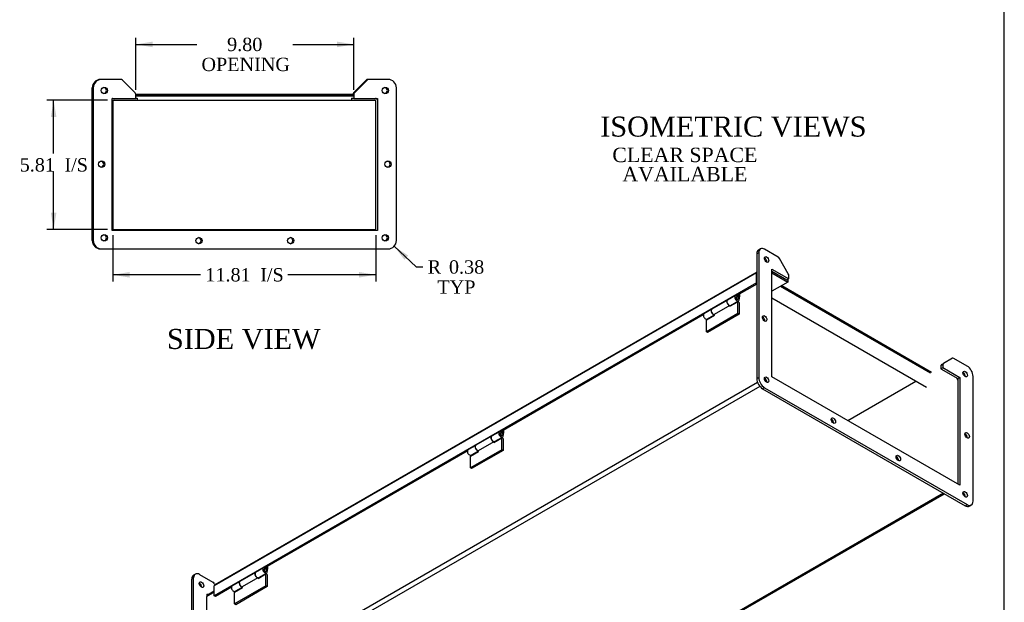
# Model space of a CAD drawing. Header units: inches. Extents: x 0 to 120, y -1 to 80.
# Tile 5 of 6: x 75 to 120, y 26 to 52. Entities that reach past the tile are written whole.
import ezdxf
from ezdxf.enums import TextEntityAlignment as Align

# ---------------------------------------------------------------- set-up
doc = ezdxf.new("R2010")
doc.units = ezdxf.units.IN
doc.header["$MEASUREMENT"] = 0
for name, color, linetype in [('COM42530', 7, 'Continuous'), ('COM52566', 7, 'Continuous'), ('COM52570', 7, 'Continuous'), ('Default', 7, 'Continuous'), ('DV4_Default', 7, 'Continuous'), ('GSK11095', 7, 'Continuous'), ('HNG11000', 7, 'Continuous'), ('HNG11000-2', 7, 'Continuous'), ('HNG11000-3', 7, 'Continuous')]:
    doc.layers.add(name, color=color, linetype=linetype)
doc.styles.add('SEACAD_Times_New_Roman', font='times.ttf')
doc.dimstyles.new('HAMMOND_(STH_-_120x80)', dxfattribs={"dimtxt": 0.6, "dimasz": 0.75, "dimexe": 0.3, "dimexo": 0.3, "dimgap": 0.15, "dimtad": 0, "dimtih": 1, "dimtoh": 1, "dimzin": 0, "dimdsep": 46, "dimtxsty": 'SEACAD_Times_New_Roman', "dimblk1": '_SE_FILLED', "dimblk2": '_SE_FILLED', "dimsah": 1, "dimcen": 0.3, "dimadec": 0, "dimazin": 0, "dimtfac": 0.8, "dimtofl": 0, "dimtmove": 0, "dimatfit": 3, "dimfxl": 1, "dimtolj": 1, "dimtzin": 0, "dimarcsym": 0})

# ---------------------------------------------------------------- blocks, each defined once
blk = doc.blocks.new('SE3')
at = {"layer": 'COM42530', "color": 7, "linetype": 'Continuous'}
for p, q in [((78.747, 41.872), (78.747, 48.747)), ((78.792, 48.747), (78.792, 41.872)), ((80.019, 49.122), (79.167, 49.122)), ((80.669, 48.524), (80.107, 49.085)), ((90.494, 48.524), (91.056, 49.085)), ((91.101, 49.085), (90.539, 48.524)), ((92.042, 49.122), (91.189, 49.122)), ((92.417, 41.872), (92.417, 48.747)), ((79.635, 48.27), (80.706, 48.27)), ((79.635, 42.331), (79.635, 48.27)), ((80.706, 48.27), (80.706, 48.435)), ((90.503, 48.435), (90.503, 48.27)), ((90.503, 48.27), (91.574, 48.27)), ((91.574, 48.27), (91.574, 42.331)), ((91.574, 42.331), (79.635, 42.331)), ((79.167, 41.497), (92.042, 41.497))]:
    blk.add_line(p, q, dxfattribs=at)
for centre in [(79.292, 48.622), (91.917, 48.622), (79.167, 45.309), (92.042, 45.309), (79.292, 41.997), (91.917, 41.997), (83.542, 41.872), (87.667, 41.872)]:
    blk.add_circle(centre, 0.141, dxfattribs=at)
for centre, radius, start, end in [((79.122, 48.747), 0.375, 90, 180), ((79.167, 48.747), 0.375, 90, 180), ((79.247, 48.622), 0.141, 0, 80.7848), ((80.019, 48.997), 0.125, 45, 90), ((91.144, 48.997), 0.125, 90, 135), ((91.189, 48.997), 0.125, 90, 135), ((91.872, 48.622), 0.141, 0, 80.7848), ((92.042, 48.747), 0.375, 0, 90), ((79.247, 48.622), 0.141, 279.2152, 0), ((80.581, 48.435), 0.125, 0, 45), ((90.583, 48.435), 0.125, 135, 173.211), ((90.628, 48.435), 0.125, 135, 180), ((91.872, 48.622), 0.141, 279.2152, 0), ((79.122, 45.309), 0.141, 0, 80.7848), ((79.122, 45.309), 0.141, 279.2152, 0), ((91.997, 45.309), 0.141, 0, 80.7848), ((91.997, 45.309), 0.141, 279.2152, 0), ((79.247, 41.997), 0.141, 0, 80.7848), ((91.872, 41.997), 0.141, 0, 80.7848), ((79.122, 41.872), 0.375, 180, 270), ((79.167, 41.872), 0.375, 180, 270), ((79.247, 41.997), 0.141, 279.2152, 0), ((83.497, 41.872), 0.141, 0, 80.7848), ((83.497, 41.872), 0.141, 279.2152, 0), ((87.622, 41.872), 0.141, 0, 80.7848), ((87.622, 41.872), 0.141, 279.2152, 0), ((91.872, 41.997), 0.141, 279.2152, 0), ((92.042, 41.872), 0.375, 270, 0)]:
    blk.add_arc(centre, radius, start, end, dxfattribs=at)
at = {"layer": 'COM52566', "color": 7, "linetype": 'Continuous'}
for p, q in [((90.503, 48.45), (80.705, 48.45)), ((90.503, 48.378), (80.706, 48.378))]:
    blk.add_line(p, q, dxfattribs=at)
at = {"layer": 'COM52570', "color": 7, "linetype": 'Continuous'}
for p, q in [((80.706, 48.278), (80.769, 48.278)), ((80.769, 48.278), (80.769, 48.183)), ((90.395, 48.278), (90.395, 48.183)), ((90.395, 48.278), (90.503, 48.278)), ((79.677, 48.135), (79.677, 42.421)), ((79.725, 48.183), (80.769, 48.183)), ((90.395, 48.183), (91.439, 48.183)), ((91.487, 42.421), (91.487, 48.135)), ((79.725, 42.373), (91.439, 42.373))]:
    blk.add_line(p, q, dxfattribs=at)
for centre, radius, start, end in [((79.725, 48.135), 0.143, 109.2557, 129.0037), ((91.439, 48.135), 0.143, 19.2557, 70.7443), ((79.725, 48.135), 0.048, 90, 180), ((91.439, 48.135), 0.048, 0, 90), ((79.725, 42.421), 0.048, 180, 270), ((91.439, 42.421), 0.048, 270, 0), ((91.439, 42.421), 0.143, 320.9963, 340.7443)]:
    blk.add_arc(centre, radius, start, end, dxfattribs=at)
at = {"layer": 'GSK11095', "color": 7, "linetype": 'Continuous'}
for p, q in [((80.706, 48.378), (90.503, 48.378)), ((80.769, 48.19), (90.395, 48.19)), ((91.57, 48.19), (91.574, 48.19))]:
    blk.add_line(p, q, dxfattribs=at)
at = {"layer": 'DV4_Default', "insert": (105.385, 46.918), "char_height": 0.65, "width": 6.4561, "attachment_point": 2, "line_spacing_factor": 0.8}
blk.add_mtext('{\\fTimes New Roman|b0||i0||c0|p34;\\C7;\\H0.65;\\W1.;\\P}{\\fTimes New Roman|b0||i0||c0|p34;\\C7;\\H0.65;\\W1.;CLEAR SPACE\\P}{\\fTimes New Roman|b0||i0||c0|p34;\\C7;\\H0.65;\\W1.;AVAILABLE^I}', dxfattribs=at)
blk = doc.blocks.new('SE7')
at = {"layer": 'COM42530', "color": 7, "linetype": 'Continuous'}
for p, q in [((108.705, 41.327), (108.616, 41.276)), ((108.616, 41.276), (108.616, 35.663)), ((108.782, 41.499), (108.694, 41.448)), ((108.705, 41.327), (108.705, 35.714)), ((109.572, 41.132), (108.97, 41.48)), ((110.032, 40.378), (109.635, 41.066)), ((109.301, 40.593), (110.058, 40.156)), ((109.301, 35.744), (109.301, 40.593)), ((109.301, 40.491), (109.97, 40.105)), ((110.058, 40.156), (110.058, 40.291)), ((109.97, 40.105), (110.058, 40.156)), ((116.923, 36.298), (117.012, 36.349)), ((117.409, 36.578), (117.012, 36.349)), ((118.074, 36.224), (117.471, 36.572)), ((116.986, 36.291), (116.897, 36.24)), ((116.897, 36.24), (116.897, 36.106)), ((116.897, 36.106), (116.986, 36.157)), ((116.897, 36.106), (117.655, 35.668)), ((116.986, 36.291), (116.986, 36.157)), ((116.986, 36.157), (117.743, 35.719)), ((108.616, 35.663), (108.705, 35.714)), ((117.743, 30.87), (109.301, 35.744)), ((117.655, 35.668), (117.743, 35.719)), ((117.655, 35.668), (117.655, 30.921)), ((117.743, 35.719), (117.743, 30.87)), ((118.339, 30.151), (118.339, 35.765)), ((108.97, 35.254), (108.881, 35.203)), ((108.881, 35.203), (117.985, 29.947)), ((108.97, 35.254), (118.074, 29.998)), ((117.985, 29.947), (118.074, 29.998)), ((118.173, 29.929), (118.261, 29.98)), ((83.305, 26.7), (83.217, 26.648)), ((83.217, 21.035), (83.217, 26.648)), ((83.383, 26.871), (83.295, 26.82)), ((83.305, 21.086), (83.305, 26.7)), ((83.571, 26.853), (84.173, 26.505)), ((84.236, 26.439), (84.261, 26.395)), ((83.949, 25.938), (83.902, 25.966)), ((83.902, 25.966), (83.902, 25.894)), ((83.217, 21.035), (83.305, 21.086)), ((83.902, 21.152), (83.902, 21.117)), ((83.902, 21.117), (83.918, 21.107)), ((83.571, 20.627), (83.482, 20.576)), ((92.586, 15.32), (83.482, 20.576)), ((92.675, 15.371), (83.571, 20.627)), ((92.94, 16.569), (92.94, 15.524)), ((92.586, 15.32), (92.675, 15.371)), ((92.774, 15.301), (92.862, 15.352))]:
    blk.add_line(p, q, dxfattribs=at)
for centre, major_axis, start_param, end_param in [((108.881, 41.123), (0.187, -0.325), 3.141593, 3.926991), ((108.97, 41.174), (0.187, -0.325), 2.356194, 3.926991), ((108.97, 40.97), (0.07, -0.122), 0.680393, 2.4612), ((109.572, 41.03), (0.063, -0.108), 1.570796, 2.356194), ((109.97, 40.342), (0.063, -0.108), 0.785398, 1.570796), ((108.881, 38.316), (0.07, -0.122), 0.680393, 2.4612), ((116.986, 36.189), (0.062, -0.108), 3.141593, 3.926991), ((117.074, 36.24), (-0.063, 0.108), 0, 0.785398), ((117.471, 36.47), (0.063, -0.108), 2.356194, 3.141593), ((117.897, 35.816), (0.07, -0.122), 0.680393, 2.4612), ((118.074, 35.918), (0.188, -0.325), 0.785398, 2.356194), ((108.881, 35.51), (0.188, -0.325), 3.926991, 5.497787), ((108.97, 35.561), (-0.187, 0.325), 0.785398, 2.356194), ((108.97, 35.561), (0.07, -0.122), 0.680393, 2.4612), ((111.975, 33.723), (0.07, -0.122), 0.680393, 2.4612), ((117.985, 33.06), (0.07, -0.122), 0.680393, 2.4612), ((114.892, 32.039), (0.07, -0.122), 0.680393, 2.4612), ((117.897, 30.406), (0.07, -0.122), 0.680393, 2.4612), ((118.074, 30.304), (-0.187, 0.325), 2.356194, 3.926991), ((117.985, 30.253), (-0.187, 0.325), 2.356194, 3.141593), ((83.482, 26.495), (0.187, -0.325), 3.141593, 3.926991), ((83.571, 26.546), (0.188, -0.325), 2.356194, 3.926991), ((83.571, 26.342), (-0.07, 0.122), 3.821986, 5.602792), ((84.173, 26.403), (-0.062, 0.108), 4.712389, 5.497787), ((83.482, 23.689), (-0.07, 0.122), 3.821986, 5.602792), ((83.482, 20.882), (0.188, -0.325), 3.926991, 5.497787), ((83.571, 20.933), (-0.188, 0.325), 0.785398, 2.356194), ((83.571, 20.933), (-0.07, 0.122), 3.821986, 5.602792), ((86.576, 19.096), (-0.07, 0.122), 3.821986, 5.602792), ((89.493, 17.412), (-0.07, 0.122), 3.821986, 5.602792), ((92.498, 15.779), (-0.07, 0.122), 3.821986, 5.602792), ((92.675, 15.677), (-0.188, 0.325), 2.356194, 3.926991), ((92.586, 15.626), (-0.187, 0.325), 2.356194, 3.141593)]:
    blk.add_ellipse(centre, major_axis=major_axis, ratio=0.57735, start_param=start_param, end_param=end_param, dxfattribs=at)
for centre, major_axis in [((109.058, 41.021), (-0.07, 0.122)), ((108.97, 38.367), (-0.07, 0.122)), ((117.985, 35.867), (-0.07, 0.122)), ((109.058, 35.612), (-0.07, 0.122)), ((112.063, 33.774), (-0.07, 0.122)), ((118.074, 33.111), (-0.07, 0.122)), ((114.98, 32.09), (-0.07, 0.122)), ((117.985, 30.457), (-0.07, 0.122)), ((83.659, 26.393), (0.07, -0.122)), ((83.571, 23.74), (0.07, -0.122)), ((83.659, 20.984), (0.07, -0.122)), ((86.664, 19.147), (0.07, -0.122)), ((89.581, 17.463), (0.07, -0.122)), ((92.586, 15.83), (0.07, -0.122))]:
    blk.add_ellipse(centre, major_axis=major_axis, ratio=0.57735, dxfattribs=at)
at = {"layer": 'COM52566', "color": 7, "linetype": 'Continuous'}
for p, q in [((108.606, 40.415), (84.234, 26.343)), ((108.616, 40.457), (84.256, 26.393)), ((108.606, 39.967), (108.606, 40.415)), ((108.606, 39.967), (84.234, 25.896)), ((108.616, 39.914), (107.717, 39.395)), ((108.616, 39.961), (108.606, 39.967)), ((109.739, 39.849), (116.478, 35.958)), ((109.688, 39.82), (116.427, 35.929)), ((106.213, 38.526), (97.11, 33.271)), ((95.606, 32.403), (86.504, 27.147)), ((84.234, 25.896), (84.234, 26.343)), ((85, 26.279), (84.285, 25.866)), ((84.285, 25.866), (84.234, 25.896))]:
    blk.add_line(p, q, dxfattribs=at)
for centre, start_param in [((108.683, 40.371), 3.412148), ((84.31, 26.299), 3.141593)]:
    blk.add_ellipse(centre, major_axis=(0.054, -0.0935), ratio=0.57735, start_param=start_param, end_param=3.926991, dxfattribs=at)
at = {"layer": 'COM52570', "color": 7, "linetype": 'Continuous'}
for p, q in [((109.301, 40.42), (110.014, 40.008)), ((110.014, 40.008), (109.301, 39.596)), ((109.975, 40.108), (110.014, 40.086)), ((110.014, 40.086), (110.014, 40.008)), ((108.653, 35.487), (83.896, 21.193)), ((108.974, 35.673), (108.959, 35.664)), ((109.069, 35.494), (109.067, 35.492)), ((112.704, 33.779), (115.764, 35.546)), ((108.756, 35.313), (83.997, 21.018)), ((117.007, 30.512), (92.28, 16.236)), ((92.352, 16.229), (117.049, 30.488)), ((84.234, 26.054), (83.896, 25.859)), ((83.896, 21.193), (83.896, 25.859)), ((84.234, 26.102), (83.925, 25.924)), ((92.28, 16.236), (83.997, 21.018))]:
    blk.add_line(p, q, dxfattribs=at)
for centre, major_axis, start_param, end_param in [((117.559, 35.613), (0.071, -0.124), 1.121474, 2.020118), ((83.997, 25.801), (0.072, -0.124), 3.141593, 3.926991), ((83.997, 21.135), (0.071, -0.124), 3.926991, 5.497787), ((92.28, 16.353), (-0.072, 0.124), 2.356194, 3.141593)]:
    blk.add_ellipse(centre, major_axis=major_axis, ratio=0.57735, start_param=start_param, end_param=end_param, dxfattribs=at)
at = {"layer": 'GSK11095', "color": 7, "linetype": 'Continuous'}
for p, q in [((116.427, 35.929), (109.688, 39.82)), ((116.245, 35.268), (109.301, 39.278))]:
    blk.add_line(p, q, dxfattribs=at)
at = {"layer": 'HNG11000', "color": 7, "linetype": 'Continuous'}
for p, q in [((107.299, 39.192), (106.597, 38.787)), ((107.408, 38.948), (107.407, 38.952)), ((107.412, 38.917), (107.768, 39.123)), ((107.412, 38.951), (107.412, 38.917)), ((107.465, 38.948), (107.465, 38.97)), ((107.768, 38.59), (107.768, 39.123)), ((107.821, 39.092), (107.768, 39.123)), ((107.821, 39.092), (107.821, 38.559)), ((107.768, 38.59), (106.354, 37.773)), ((106.354, 38.306), (106.71, 38.512)), ((107.821, 38.559), (106.407, 37.742)), ((107.408, 38.948), (106.707, 38.543)), ((106.71, 38.512), (106.71, 38.545)), ((107.821, 38.559), (107.768, 38.59)), ((106.354, 37.773), (106.354, 38.306)), ((106.407, 37.742), (106.354, 37.773)), ((96.692, 33.068), (95.991, 32.663)), ((96.801, 32.824), (96.1, 32.419)), ((96.801, 32.824), (96.8, 32.828)), ((96.805, 32.793), (97.162, 32.999)), ((96.805, 32.827), (96.805, 32.793)), ((96.858, 32.824), (96.858, 32.847)), ((97.162, 32.466), (97.162, 32.999)), ((97.215, 32.968), (97.162, 32.999)), ((97.215, 32.968), (97.215, 32.435)), ((97.162, 32.466), (95.747, 31.649)), ((95.747, 32.182), (96.104, 32.388)), ((97.215, 32.435), (95.8, 31.619)), ((96.104, 32.388), (96.104, 32.421)), ((97.215, 32.435), (97.162, 32.466)), ((95.747, 31.649), (95.747, 32.182)), ((95.8, 31.619), (95.747, 31.649)), ((86.086, 26.945), (85.384, 26.54)), ((86.195, 26.7), (85.493, 26.295)), ((86.195, 26.7), (86.193, 26.704)), ((86.199, 26.67), (86.555, 26.875)), ((86.199, 26.704), (86.199, 26.67)), ((86.252, 26.7), (86.252, 26.723)), ((86.555, 26.342), (86.555, 26.875)), ((86.608, 26.845), (86.555, 26.875)), ((86.608, 26.845), (86.608, 26.311)), ((86.555, 26.342), (85.141, 25.526)), ((85.141, 26.059), (85.497, 26.265)), ((86.608, 26.311), (85.194, 25.495)), ((85.497, 26.265), (85.497, 26.297)), ((86.608, 26.311), (86.555, 26.342)), ((85.141, 25.526), (85.141, 26.059)), ((85.194, 25.495), (85.141, 25.526))]:
    blk.add_line(p, q, dxfattribs=at)
for centre, start_param in [((107.368, 39.073), 3.10044), ((106.666, 38.668), 3.141593), ((96.761, 32.949), 3.10044), ((96.06, 32.544), 3.141593), ((86.154, 26.826), 3.100426), ((85.453, 26.421), 3.141593)]:
    blk.add_ellipse(centre, major_axis=(0.069, -0.119), ratio=0.57735, start_param=start_param, end_param=5.92633, dxfattribs=at)
at = {"layer": 'HNG11000-2', "color": 7, "linetype": 'Continuous'}
for p, q in [((107.655, 39.398), (107.304, 39.195)), ((107.745, 39.376), (107.796, 39.406)), ((107.796, 39.406), (107.781, 39.323)), ((107.796, 39.441), (107.796, 39.406)), ((107.849, 39.369), (107.849, 39.471)), ((107.442, 38.957), (107.793, 39.16)), ((107.776, 39.329), (107.783, 39.335)), ((107.82, 39.203), (107.849, 39.369)), ((106.592, 38.784), (106.241, 38.581)), ((106.378, 38.343), (106.71, 38.535)), ((97.049, 33.274), (96.698, 33.072)), ((97.138, 33.253), (97.189, 33.282)), ((97.17, 33.205), (97.176, 33.211)), ((97.189, 33.282), (97.175, 33.2)), ((97.189, 33.317), (97.189, 33.282)), ((97.213, 33.079), (97.243, 33.246)), ((97.243, 33.246), (97.243, 33.347)), ((96.835, 32.834), (97.186, 33.036)), ((95.985, 32.66), (95.634, 32.458)), ((95.772, 32.22), (96.104, 32.411)), ((86.442, 27.15), (86.091, 26.948)), ((86.532, 27.129), (86.583, 27.158)), ((86.563, 27.081), (86.569, 27.087)), ((86.583, 27.158), (86.568, 27.076)), ((86.583, 27.193), (86.583, 27.158)), ((86.606, 26.956), (86.636, 27.122)), ((86.636, 27.122), (86.636, 27.224)), ((86.229, 26.71), (86.58, 26.912)), ((85.379, 26.536), (85.028, 26.334)), ((85.165, 26.096), (85.497, 26.287))]:
    blk.add_line(p, q, dxfattribs=at)
for centre, major_axis, start_param, end_param in [((107.724, 39.279), (-0.069, 0.119), -1.432945, 3.742943), ((107.373, 39.076), (-0.069, 0.119), 0, 3.141593), ((107.724, 39.279), (-0.0312, 0.0541), 0, 3.141593), ((106.31, 38.462), (-0.069, 0.119), 0, 3.141593), ((106.66, 38.665), (-0.069, 0.119), -0.041152, 2.894553), ((97.117, 33.155), (-0.069, 0.119), -1.432945, 3.742943), ((97.117, 33.155), (-0.0312, 0.0541), 0, 3.141593), ((96.767, 32.953), (-0.069, 0.119), 0, 3.141593), ((95.703, 32.339), (-0.069, 0.119), 0, 3.141593), ((96.054, 32.541), (-0.069, 0.119), -0.041152, 2.894553), ((86.511, 27.031), (-0.069, 0.119), -1.432945, 3.742943), ((86.511, 27.031), (-0.0312, 0.0541), 0, 3.141593), ((86.16, 26.829), (-0.069, 0.119), 0, 3.141593), ((85.097, 26.215), (-0.069, 0.119), 0, 3.141593), ((85.447, 26.417), (-0.069, 0.119), -0.041152, 2.894553)]:
    blk.add_ellipse(centre, major_axis=major_axis, ratio=0.57735, start_param=start_param, end_param=end_param, dxfattribs=at)
at = {"layer": 'HNG11000-3', "color": 7, "linetype": 'Continuous'}
for p, q in [((107.702, 39.338), (107.693, 39.333)), ((107.755, 39.225), (107.764, 39.23)), ((97.095, 33.214), (97.086, 33.209)), ((97.149, 33.101), (97.157, 33.106)), ((86.488, 27.091), (86.48, 27.086)), ((86.542, 26.977), (86.551, 26.982))]:
    blk.add_line(p, q, dxfattribs=at)
for centre in [(107.733, 39.284), (97.126, 33.16), (86.52, 27.037)]:
    blk.add_arc(centre, 0.0625, 300, 120, dxfattribs=at)
for centre, major_axis in [((107.733, 39.284), (0.0312, -0.0541)), ((97.126, 33.16), (0.0313, -0.0541)), ((86.52, 27.037), (0.0312, -0.0541))]:
    blk.add_ellipse(centre, major_axis=major_axis, ratio=0.57735, start_param=3.141593, end_param=6.283185, dxfattribs=at)
blk = doc.blocks.new('DMBLK163')
at = {"layer": 'Default', "linetype": 'Continuous', "transparency": 16777216}
for points in [[(81.456, 50.821), (80.706, 50.696), (81.456, 50.571)], [(89.753, 50.821), (89.753, 50.571), (90.503, 50.696)]]:
    blk.add_hatch(color=7, dxfattribs=at).paths.add_polyline_path(points)
at = {"layer": 'Default', "color": 7, "linetype": 'Continuous', "transparency": 16777216}
for p, q in [((80.706, 48.653), (80.706, 50.996)), ((90.503, 48.653), (90.503, 50.996)), ((80.706, 50.696), (83.446, 50.696)), ((87.762, 50.696), (90.503, 50.696))]:
    blk.add_line(p, q, dxfattribs=at)
at = {"layer": 'Default', "color": 7, "linetype": 'Continuous', "transparency": 16777216, "style": 'SEACAD_Times_New_Roman'}
for s, p in [('9.80', (84.808, 50.996)), ('OPENING', (83.656, 50.096))]:
    blk.add_text(s, height=0.6, dxfattribs=at).set_placement(p, align=Align.TOP_LEFT)
blk = doc.blocks.new('_SE_FILLED')
at = {"color": 0}
blk.add_line((0, 0), (-1, 0), dxfattribs=at)
blk.add_solid([(0, 0), (-1, -0.1665), (-1, 0.1665), (0, 0)], dxfattribs=at)
blk = doc.blocks.new('DMBLK164')
at = {"layer": 'Default', "linetype": 'Continuous', "transparency": 16777216}
for points in [[(80.427, 40.208), (80.427, 40.458), (79.677, 40.333)], [(90.737, 40.208), (91.487, 40.333), (90.737, 40.458)]]:
    blk.add_hatch(color=7, dxfattribs=at).paths.add_polyline_path(points)
at = {"layer": 'Default', "color": 7, "linetype": 'Continuous', "transparency": 16777216}
for p, q in [((79.677, 42.121), (79.677, 40.033)), ((91.487, 42.121), (91.487, 40.033)), ((83.619, 40.333), (79.677, 40.333)), ((91.487, 40.333), (87.544, 40.333))]:
    blk.add_line(p, q, dxfattribs=at)
at = {"layer": 'Default', "color": 7, "linetype": 'Continuous', "transparency": 16777216, "style": 'SEACAD_Times_New_Roman'}
for s, p in [('11.81', (83.829, 40.633)), ('I/S', (86.296, 40.633))]:
    blk.add_text(s, height=0.6, dxfattribs=at).set_placement(p, align=Align.TOP_LEFT)
blk = doc.blocks.new('DMBLK165')
at = {"layer": 'Default', "linetype": 'Continuous', "transparency": 16777216}
for points in [[(76.886, 47.433), (77.136, 47.433), (77.011, 48.183)], [(76.886, 43.123), (77.011, 42.373), (77.136, 43.123)]]:
    blk.add_hatch(color=7, dxfattribs=at).paths.add_polyline_path(points)
at = {"layer": 'Default', "color": 7, "linetype": 'Continuous', "transparency": 16777216}
for p, q in [((79.425, 48.183), (76.711, 48.183)), ((77.011, 45.788), (77.011, 48.183)), ((77.011, 42.373), (77.011, 44.978)), ((79.425, 42.373), (76.711, 42.373))]:
    blk.add_line(p, q, dxfattribs=at)
at = {"layer": 'Default', "color": 7, "linetype": 'Continuous', "transparency": 16777216, "style": 'SEACAD_Times_New_Roman'}
for s, p in [('5.81', (75.485, 45.578)), ('I/S', (77.498, 45.578))]:
    blk.add_text(s, height=0.6, dxfattribs=at).set_placement(p, align=Align.TOP_LEFT)
blk = doc.blocks.new('DMBLK171')
at = {"layer": 'Default', "linetype": 'Continuous', "transparency": 16777216}
blk.add_hatch(color=7, dxfattribs=at).paths.add_polyline_path([(92.949, 41.196), (92.316, 41.616), (92.779, 41.013)])
at = {"layer": 'Default', "color": 7, "linetype": 'Continuous', "transparency": 16777216}
for p, q in [((92.316, 41.616), (93.314, 40.685)), ((93.314, 40.685), (93.614, 40.685))]:
    blk.add_line(p, q, dxfattribs=at)
at = {"layer": 'Default', "color": 7, "linetype": 'Continuous', "transparency": 16777216, "style": 'SEACAD_Times_New_Roman'}
for s, p in [('R', (93.824, 40.985)), ('0.38', (94.781, 40.985)), ('TYP', (94.26, 40.085))]:
    blk.add_text(s, height=0.6, dxfattribs=at).set_placement(p, align=Align.TOP_LEFT)
blk = doc.blocks.new('BORDER')
at = {"layer": 'Default', "color": 7, "linetype": 'Continuous'}
blk.add_line((0, 0), (0, 27.86), dxfattribs=at)

msp = doc.modelspace()

# ---------------------------------------------------------------- block references
at = {"layer": 'Default', "color": 7, "xscale": 2.85, "yscale": 2.85, "zscale": 2.85}
msp.add_blockref('BORDER', (119.744, 0.233), dxfattribs=at)
at = {"layer": 'Default'}
for name in ['SE3', 'SE7']:
    msp.add_blockref(name, (0, 0), dxfattribs=at)

# ---------------------------------------------------------------- texts
at = {"layer": 'Default', "color": 7, "linetype": 'Continuous', "style": 'SEACAD_Times_New_Roman'}
for s, p in [('ISOMETRIC VIEWS', (101.581, 47.45)), ('SIDE VIEW', (82.104, 37.898))]:
    msp.add_text(s, height=0.9, dxfattribs=at).set_placement(p, align=Align.TOP_LEFT)

# ---------------------------------------------------------------- dimensions: what is measured, and where the dimension line sits
at = {"layer": 'Default', "color": 7, "linetype": 'Continuous'}
for base, p1, p2, angle, text, picture, middle in [((80.706, 50.696), (80.706, 48.353), (90.503, 48.353), 0, '\\A1;<>\\POPENING', 'DMBLK163', (85.604, 50.696)), ((77.011, 42.373), (79.725, 42.373), (79.725, 48.183), 90, '\\A1;<> I/S', 'DMBLK165', (77.011, 45.278))]:
    dim = msp.add_linear_dim(base=base, p1=p1, p2=p2, angle=angle, text=text, dimstyle='HAMMOND_(STH_-_120x80)', dxfattribs=at)
    dim.commit()
    dim.dimension.update_dxf_attribs({"geometry": picture, "text_midpoint": middle, "dimtype": 161})
dim = msp.add_linear_dim(base=(79.677, 40.333), p1=(91.487, 42.421), p2=(79.677, 42.421), text='\\A1;<> I/S', dimstyle='HAMMOND_(STH_-_120x80)', dxfattribs=at)
dim.commit()
dim.dimension.update_dxf_attribs({"geometry": 'DMBLK164', "text_midpoint": (85.582, 40.333), "dimtype": 160})
dim = msp.add_radius_dim(center=(92.04157, 41.87196), mpoint=(92.31574, 41.61611), text='\\A1;<>\\PTYP', dimstyle='HAMMOND_(STH_-_120x80)', dxfattribs=at)
dim.commit()
dim.dimension.update_dxf_attribs({"geometry": 'DMBLK171', "text_midpoint": (93.61395, 40.6846), "dimtype": 164})

doc.saveas('drawing.dxf')
